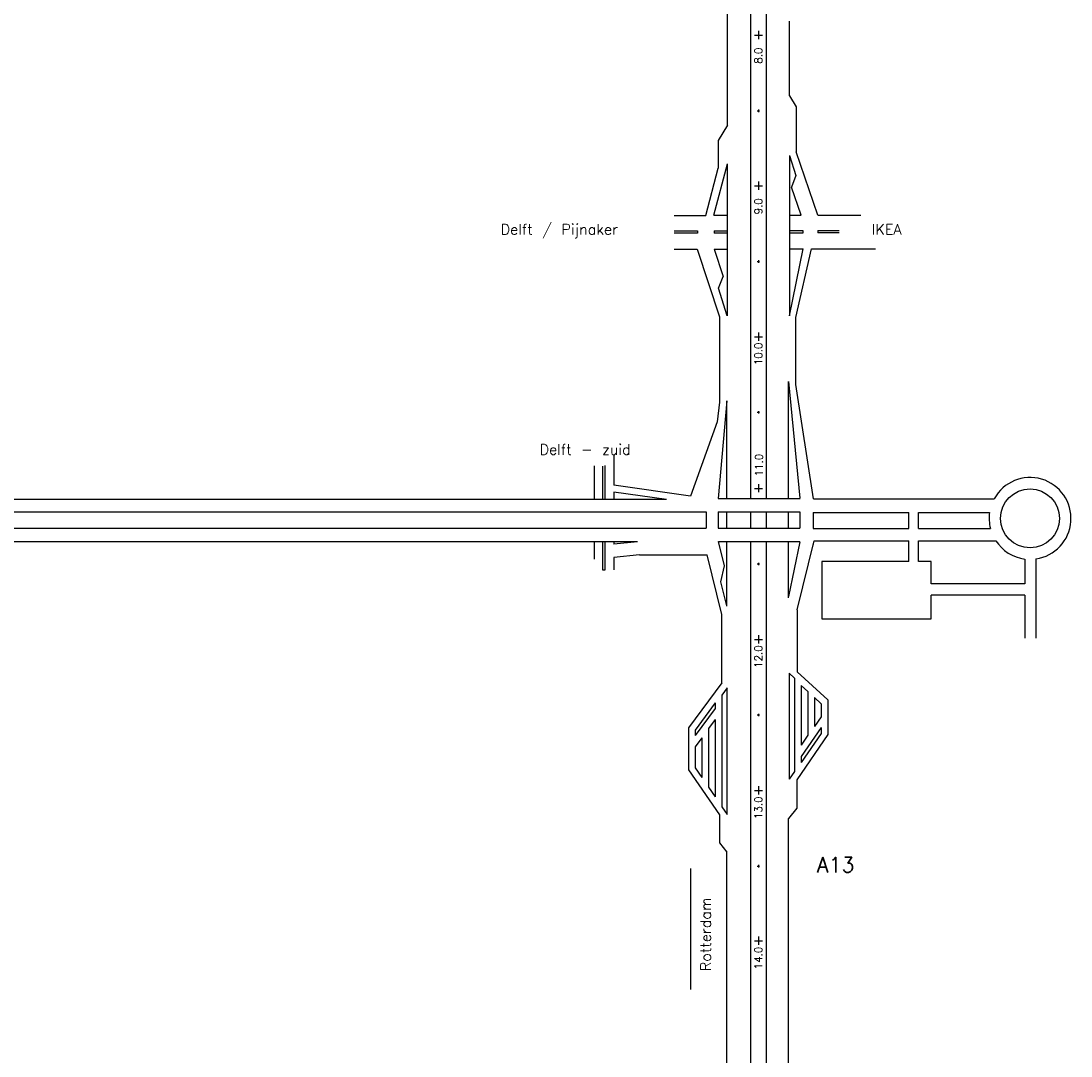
# Model space of a CAD drawing. Header units: metres. Extents: x 361 to 17834, y -7429 to 4908.
# Tile 11 of 29: x 4046 to 6118, y -862 to 1180. Entities that reach past the tile are written whole.
import ezdxf

# ---------------------------------------------------------------- set-up
doc = ezdxf.new("R2010")
doc.units = ezdxf.units.M
doc.layers.add('Tekenwerk', color=7, linetype='Continuous')
doc.styles.add('SASBO', font='TXT.SHX')

msp = doc.modelspace()

# ---------------------------------------------------------------- linework, layer by layer
at = {"layer": 'Tekenwerk', "color": 7}
for p, q in [((5485.734, 1352.129, 181985397.005), (5485.734, 238.127, 181985397.005)), ((5517.238, 1352.129, 181985397.005), (5517.238, 238.127, 181985397.005)), ((5440.339, 974.923, 181985397.005), (5440.339, 1218.182, 181985397.005)), ((5502.041, 1160.79, 181985397.005), (5502.041, 1144.494, 181985397.005)), ((5494.155, 1152.233, 181985397.005), (5509.927, 1152.233, 181985397.005)), ((5563.157, 1032.7, 181985397.005), (5576.229, 1010.917, 181985397.005)), ((5499.379, 1003.392, 181985397.005), (5503.81, 1003.392, 181985397.005)), ((5501.765, 1005.607, 181985397.005), (5501.765, 1000.836, 181985397.005)), ((5440.339, 974.923, 181985397.005), (5422.242, 944.765, 181985397.005)), ((5422.242, 944.765, 181985397.005), (5422.242, 889.944, 181985397.005)), ((5562.946, 914.83, 181985397.005), (5562.946, 598.602, 181985397.005)), ((5440.339, 598.858, 181985397.005), (5440.339, 898.779, 181985397.005)), ((5494.155, 854.955, 181985397.005), (5509.927, 854.955, 181985397.005)), ((5502.041, 863.512, 181985397.005), (5502.041, 847.216, 181985397.005)), ((5335.661, 796.759, 181985397.005), (5397.738, 796.759, 181985397.005)), ((5413.618, 797.16, 181985397.005), (5440.339, 797.16, 181985397.005)), ((5562.946, 797.383, 181985397.005), (5585.778, 797.383, 181985397.005)), ((5619.051, 797.383, 181985397.005), (5703.856, 797.383, 181985397.005)), ((5562.946, 766.752, 181985397.005), (5589.598, 766.752, 181985397.005)), ((5589.598, 766.752, 181985397.005), (5589.598, 761.758, 181985397.005)), ((5618.571, 767.153, 181985397.005), (5661.28, 767.153, 181985397.005)), ((5618.571, 767.153, 181985397.005), (5618.571, 762.159, 181985397.005)), ((5335.661, 766.53, 181985397.005), (5381.127, 766.53, 181985397.005)), ((5381.127, 761.535, 181985397.005), (5335.661, 761.535, 181985397.005)), ((5381.127, 766.53, 181985397.005), (5381.127, 761.535, 181985397.005)), ((5414.179, 766.53, 181985397.005), (5440.339, 766.53, 181985397.005)), ((5414.179, 766.53, 181985397.005), (5414.179, 761.535, 181985397.005)), ((5440.339, 761.535, 181985397.005), (5414.179, 761.535, 181985397.005)), ((5589.598, 761.758, 181985397.005), (5562.946, 761.758, 181985397.005)), ((5661.28, 762.159, 181985397.005), (5618.571, 762.159, 181985397.005)), ((5335.661, 730.117, 181985397.005), (5381.055, 730.117, 181985397.005)), ((5414.069, 730.518, 181985397.005), (5440.339, 730.518, 181985397.005)), ((5562.946, 730.741, 181985397.005), (5589.633, 730.741, 181985397.005)), ((5606.695, 730.741, 181985397.005), (5732.781, 730.741, 181985397.005)), ((5499.379, 706.114, 181985397.005), (5503.81, 706.114, 181985397.005)), ((5501.765, 708.329, 181985397.005), (5501.765, 703.558, 181985397.005)), ((5502.041, 565.882, 181985397.005), (5502.041, 549.587, 181985397.005)), ((5494.155, 557.326, 181985397.005), (5509.927, 557.326, 181985397.005)), ((5561.112, 238.127, 181985397.005), (5561.112, 469.309, 181985397.005)), ((5439.37, 238.127, 181985397.005), (5439.37, 430.8, 181985397.005)), ((5499.379, 408.484, 181985397.005), (5503.81, 408.484, 181985397.005)), ((5501.765, 410.7, 181985397.005), (5501.765, 405.928, 181985397.005)), ((5216.415, 323.005, 181985397.005), (5216.415, 264.346, 181985397.005)), ((5177.487, 302.996, 181985397.005), (5177.487, 238.127, 181985397.005)), ((5194.154, 302.33, 181985397.005), (5194.154, 238.127, 181985397.005)), ((5199.047, 238.127, 181985397.005), (5199.047, 303.145, 181985397.005)), ((5367.578, 242.603, 181985397.005), (5216.415, 264.346, 181985397.005)), ((5320.414, 236.054, 181985397.005), (5216.415, 251.013, 181985397.005)), ((5216.415, 251.013, 181985397.005), (5216.415, 238.127, 181985397.005)), ((5494.155, 258.193, 181985397.005), (5509.927, 258.193, 181985397.005)), ((5502.041, 266.749, 181985397.005), (5502.041, 250.454, 181985397.005)), ((5422.151, 238.127, 181985397.005), (5583.848, 238.127, 181985397.005)), ((3514.808, 211.733, 181985397.005), (5398.383, 211.733, 181985397.005)), ((5422.151, 211.733, 181985397.005), (5583.458, 211.733, 181985397.005)), ((5439.37, 179.615, 181985397.005), (5439.37, 211.733, 181985397.005)), ((5485.734, 211.733, 181985397.005), (5485.734, 179.615, 181985397.005)), ((5517.238, 211.733, 181985397.005), (5517.238, 179.615, 181985397.005)), ((5561.112, 179.615, 181985397.005), (5561.112, 211.733, 181985397.005)), ((5583.458, 211.733, 181985397.005), (5583.458, 179.615, 181985397.005)), ((5609.852, 210.493, 181985397.005), (5609.852, 178.928, 181985397.005)), ((3514.808, 179.615, 181985397.005), (5398.383, 179.615, 181985397.005)), ((5422.151, 179.615, 181985397.005), (5583.458, 179.615, 181985397.005)), ((5177.487, 153.222, 181985397.005), (5177.487, 118.334, 181985397.005)), ((5194.154, 153.222, 181985397.005), (5194.154, 97.269, 181985397.005)), ((5199.047, 97.269, 181985397.005), (5199.047, 153.222, 181985397.005)), ((5216.415, 153.222, 181985397.005), (5216.415, 148.187, 181985397.005)), ((5262.841, 152.956, 181985397.005), (5216.415, 148.187, 181985397.005)), ((5422.585, 153.222, 181985397.005), (5583.37, 153.222, 181985397.005)), ((5422.688, 153.222, 181985397.005), (5583.458, 153.222, 181985397.005)), ((5439.37, 26.072, 181985397.005), (5439.37, 153.222, 181985397.005)), ((5485.734, 153.222, 181985397.005), (5485.734, -1277.094, 181985397.005)), ((5517.238, 153.222, 181985397.005), (5517.238, -1277.094, 181985397.005)), ((5561.112, 42.518, 181985397.005), (5561.112, 153.222, 181985397.005)), ((5609.852, 147.883, 181985397.005), (5609.852, 147.165, 181985397.005)), ((5266.781, 126.828, 181985397.005), (5216.415, 121.654, 181985397.005)), ((5266.781, 126.828, 181985397.005), (5400.363, 126.828, 181985397.005)), ((5216.415, 121.654, 181985397.005), (5216.415, 97.181, 181985397.005)), ((5499.379, 109.352, 181985397.005), (5503.81, 109.352, 181985397.005)), ((5501.765, 111.567, 181985397.005), (5501.765, 106.796, 181985397.005)), ((5798.495, 113.875, 181985397.005), (5627.085, 113.875, 181985397.005)), ((5627.085, 113.875, 181985397.005), (5627.085, 0.488, 181985397.005)), ((5842.668, 113.875, 181985397.005), (5817.382, 113.875, 181985397.005)), ((5842.668, 69.726, 181985397.005), (5842.668, 113.875, 181985397.005)), ((5194.154, 97.269, 181985397.005), (5199.047, 97.269, 181985397.005)), ((5842.668, 0.488, 181985397.005), (5842.668, 47.489, 181985397.005)), ((5577.958, 18.811, 181985397.005), (5577.958, -104.11, 181985397.005)), ((5627.085, 0.488, 181985397.005), (5842.668, 0.488, 181985397.005)), ((5494.155, -40.002, 181985397.005), (5509.927, -40.002, 181985397.005)), ((5502.041, -31.446, 181985397.005), (5502.041, -47.741, 181985397.005)), ((5562.109, -106.511, 181985397.005), (5562.109, -315.699, 181985397.005)), ((5572.664, -116.118, 181985397.005), (5572.664, -300.334, 181985397.005)), ((5429.32, -125.485, 181985397.005), (5363.649, -214.247, 181985397.005)), ((5440.055, -135.532, 181985397.005), (5429.634, -149.618, 181985397.005)), ((5440.055, -385.029, 181985397.005), (5440.055, -135.532, 181985397.005)), ((5585.861, -130.727, 181985397.005), (5585.861, -248.197, 181985397.005)), ((5599.058, -142.739, 181985397.005), (5599.058, -228.987, 181985397.005)), ((5416.437, -165.086, 181985397.005), (5376.846, -218.598, 181985397.005)), ((5416.437, -165.086, 181985397.005), (5416.437, -175.841, 181985397.005)), ((5429.634, -149.618, 181985397.005), (5429.634, -369.859, 181985397.005)), ((5612.255, -154.751, 181985397.005), (5612.255, -211.93, 181985397.005)), ((5638.649, -159.351, 181985397.005), (5638.649, -227.59, 181985397.005)), ((5416.437, -175.841, 181985397.005), (5376.846, -229.353, 181985397.005)), ((5625.452, -166.762, 181985397.005), (5625.452, -192.72, 181985397.005)), ((5416.437, -198.03, 181985397.005), (5403.24, -215.867, 181985397.005)), ((5416.437, -198.03, 181985397.005), (5416.437, -350.649, 181985397.005)), ((5499.379, -188.843, 181985397.005), (5503.81, -188.843, 181985397.005)), ((5501.765, -186.628, 181985397.005), (5501.765, -191.399, 181985397.005)), ((5625.452, -192.72, 181985397.005), (5612.255, -211.93, 181985397.005)), ((5363.649, -214.247, 181985397.005), (5363.649, -297.116, 181985397.005)), ((5376.846, -218.598, 181985397.005), (5376.846, -229.353, 181985397.005)), ((5403.24, -215.867, 181985397.005), (5403.24, -331.439, 181985397.005)), ((5638.649, -227.59, 181985397.005), (5577.525, -316.566, 181985397.005)), ((5625.452, -213.838, 181985397.005), (5585.861, -270.676, 181985397.005)), ((5625.452, -225.736, 181985397.005), (5585.861, -282.574, 181985397.005)), ((5625.452, -213.838, 181985397.005), (5625.452, -225.736, 181985397.005)), ((5390.043, -233.705, 181985397.005), (5376.846, -251.542, 181985397.005)), ((5390.043, -233.705, 181985397.005), (5390.043, -312.229, 181985397.005)), ((5599.058, -228.987, 181985397.005), (5585.861, -248.197, 181985397.005)), ((5376.846, -251.542, 181985397.005), (5376.846, -293.019, 181985397.005)), ((5585.861, -270.676, 181985397.005), (5585.861, -282.574, 181985397.005)), ((5363.649, -297.116, 181985397.005), (5424.773, -386.091, 181985397.005)), ((5376.846, -293.019, 181985397.005), (5390.043, -312.229, 181985397.005)), ((5572.664, -300.334, 181985397.005), (5562.109, -315.699, 181985397.005)), ((5403.24, -331.439, 181985397.005), (5416.437, -350.649, 181985397.005)), ((5502.041, -329.641, 181985397.005), (5502.041, -345.936, 181985397.005)), ((5577.525, -316.566, 181985397.005), (5577.525, -372.805, 181985397.005)), ((5494.155, -338.197, 181985397.005), (5509.927, -338.197, 181985397.005)), ((5429.634, -369.859, 181985397.005), (5440.055, -385.029, 181985397.005)), ((5577.525, -372.805, 181985397.005), (5561.112, -393.153, 181985397.005)), ((5424.773, -386.091, 181985397.005), (5424.773, -441.317, 181985397.005)), ((5561.112, -995.25, 181985397.005), (5561.112, -393.153, 181985397.005)), ((5424.773, -441.317, 181985397.005), (5439.37, -459.414, 181985397.005)), ((5439.37, -920.29, 181985397.005), (5439.37, -459.414, 181985397.005)), ((5499.379, -487.039, 181985397.005), (5503.81, -487.039, 181985397.005)), ((5501.765, -484.823, 181985397.005), (5501.765, -489.594, 181985397.005)), ((5494.155, -634.678, 181985397.005), (5509.927, -634.678, 181985397.005)), ((5502.041, -626.122, 181985397.005), (5502.041, -642.417, 181985397.005))]:
    msp.add_line(p, q, dxfattribs=at)
at = {"layer": 'Tekenwerk', "color": 7, "linetype": 'Continuous'}
for p, q in [((5563.157, 1032.7, 181985397.005), (5563.157, 1180.292, 181985397.005)), ((5576.229, 1010.917, 181985397.005), (5576.229, 922.047, 181985397.005)), ((5562.946, 914.83, 181985397.005), (5575.566, 875.822, 181985397.005)), ((5619.051, 797.383, 181985397.005), (5576.229, 922.047, 181985397.005)), ((5413.618, 797.16, 181985397.005), (5440.339, 898.779, 181985397.005)), ((5397.738, 796.759, 181985397.005), (5422.242, 889.944, 181985397.005)), ((5575.566, 875.822, 181985397.005), (5566.807, 852.614, 181985397.005)), ((5585.778, 797.383, 181985397.005), (5566.807, 852.614, 181985397.005)), ((5381.055, 730.117, 181985397.005), (5425.124, 596.974, 181985397.005)), ((5414.069, 730.518, 181985397.005), (5432.096, 676.054, 181985397.005)), ((5562.946, 598.602, 181985397.005), (5589.633, 730.741, 181985397.005)), ((5575.572, 595.25, 181985397.005), (5606.695, 730.741, 181985397.005)), ((5423.076, 652.946, 181985397.005), (5432.096, 676.054, 181985397.005)), ((5439.906, 598.858, 181985397.005), (5423.076, 652.946, 181985397.005)), ((5425.124, 596.974, 181985397.005), (5425.124, 428.441, 181985397.005)), ((5575.572, 463.128, 181985397.005), (5575.572, 595.25, 181985397.005)), ((5561.112, 469.309, 181985397.005), (5583.545, 238.61, 181985397.005)), ((5610.562, 237.725, 181985397.005), (5575.572, 463.128, 181985397.005)), ((5425.124, 428.441, 181985397.005), (5420.462, 389.409, 181985397.005)), ((5439.37, 430.8, 181985397.005), (5422.21, 238.523, 181985397.005)), ((5420.462, 389.409, 181985397.005), (5367.578, 242.603, 181985397.005)), ((5320.414, 236.054, 181985397.005), (3150.544, 236.054, 181985397.005)), ((5262.841, 152.956, 181985397.005), (3500.238, 152.956, 181985397.005)), ((5434.475, 105.526, 181985397.005), (5422.688, 153.222, 181985397.005)), ((5583.555, 153.004, 181985397.005), (5561.3, 44.687, 181985397.005)), ((5577.958, 18.811, 181985397.005), (5611.603, 154.97, 181985397.005)), ((5429.32, 9.66, 181985397.005), (5400.363, 126.828, 181985397.005)), ((5427.331, 74.015, 181985397.005), (5434.475, 105.526, 181985397.005)), ((5439.149, 26.198, 181985397.005), (5427.331, 74.015, 181985397.005)), ((5429.32, -125.485, 181985397.005), (5429.32, 9.66, 181985397.005)), ((5562.109, -106.511, 181985397.005), (5572.664, -116.118, 181985397.005)), ((5577.958, -104.11, 181985397.005), (5638.649, -159.351, 181985397.005)), ((5585.861, -130.727, 181985397.005), (5599.058, -142.739, 181985397.005)), ((5612.255, -154.751, 181985397.005), (5625.452, -166.762, 181985397.005))]:
    msp.add_line(p, q, dxfattribs=at)
at = {"layer": 'Tekenwerk', "color": 7, "ltscale": 2}
for p, q in [((5610.562, 237.725, 181985397.005), (5966.859, 237.725, 181985397.005)), ((5398.383, 211.733, 181985397.005), (5398.383, 179.615, 181985397.005)), ((5422.151, 211.733, 181985397.005), (5422.151, 179.615, 181985397.005)), ((5609.852, 210.493, 181985397.005), (5798.495, 210.493, 181985397.005)), ((5798.495, 178.928, 181985397.005), (5798.495, 210.493, 181985397.005)), ((5817.382, 210.493, 181985397.005), (5957.763, 210.493, 181985397.005)), ((5817.382, 178.928, 181985397.005), (5817.382, 210.493, 181985397.005)), ((5609.852, 178.928, 181985397.005), (5798.495, 178.928, 181985397.005)), ((5817.382, 178.928, 181985397.005), (5959.447, 178.928, 181985397.005)), ((5611.603, 154.97, 181985397.005), (5798.495, 154.97, 181985397.005)), ((5798.495, 113.875, 181985397.005), (5798.495, 154.97, 181985397.005)), ((5817.382, 113.875, 181985397.005), (5817.382, 154.97, 181985397.005)), ((5817.382, 154.97, 181985397.005), (5969.943, 154.97, 181985397.005)), ((6027.226, 118.847, 181985397.005), (6027.226, 69.726, 181985397.005)), ((6049.233, 118.994, 181985397.005), (6049.233, -37.416, 181985397.005)), ((6027.226, 69.726, 181985397.005), (5842.668, 69.726, 181985397.005)), ((6027.226, 47.489, 181985397.005), (5842.668, 47.489, 181985397.005)), ((6027.226, 47.489, 181985397.005), (6027.226, -37.416, 181985397.005)), ((5368.507, -730.32, 181985397.005), (5368.507, -491.762, 181985397.005))]:
    msp.add_line(p, q, dxfattribs=at)
msp.add_circle((6037.695, 198.93, 181985397.005), 58.094, dxfattribs=at)
for start, end in [(278.213207, 151.291732), (171.768485, 194.338782), (212.976737, 262.5518)]:
    msp.add_arc((6037.695, 198.93, 181985397.005), 80.764, start, end, dxfattribs=at)

# ---------------------------------------------------------------- texts
at = {"layer": 'Tekenwerk', "color": 7, "style": 'SASBO'}
for s, p in [('8.0', (5508.908, 1096.176, 181985397.005)), ('9.0', (5508.908, 798.898, 181985397.005)), ('10.0', (5508.908, 501.268, 181985397.005)), ('11.0', (5510.134, 281.801, 181985397.005)), ('12.0', (5508.908, -96.059, 181985397.005)), ('13.0', (5508.908, -394.255, 181985397.005)), ('14.0', (5508.908, -690.736, 181985397.005))]:
    msp.add_text(s, height=14.8615, rotation=90, dxfattribs=at).set_placement(p)
at = {"layer": 'Tekenwerk', "color": 7, "linetype": 'Continuous', "style": 'SASBO'}
for s, height, p in [('Delft / Pijnaker', 20.80603, (4992.929, 758.857, 181985397.005)), ('IKEA', 20.806, (5725.369, 758.857, 181985397.005)), ('Delft - zuid', 20.80603, (5069.755, 324.458, 181985397.005)), ('A13', 29.7229, (5617.156, -499.424, 181985397.005))]:
    msp.add_text(s, height=height, dxfattribs=at).set_placement(p)
msp.add_text('Rotterdam', height=20.806, rotation=90, dxfattribs=at).set_placement((5408.05, -694.519, 181985397.005))

doc.saveas('drawing.dxf')
